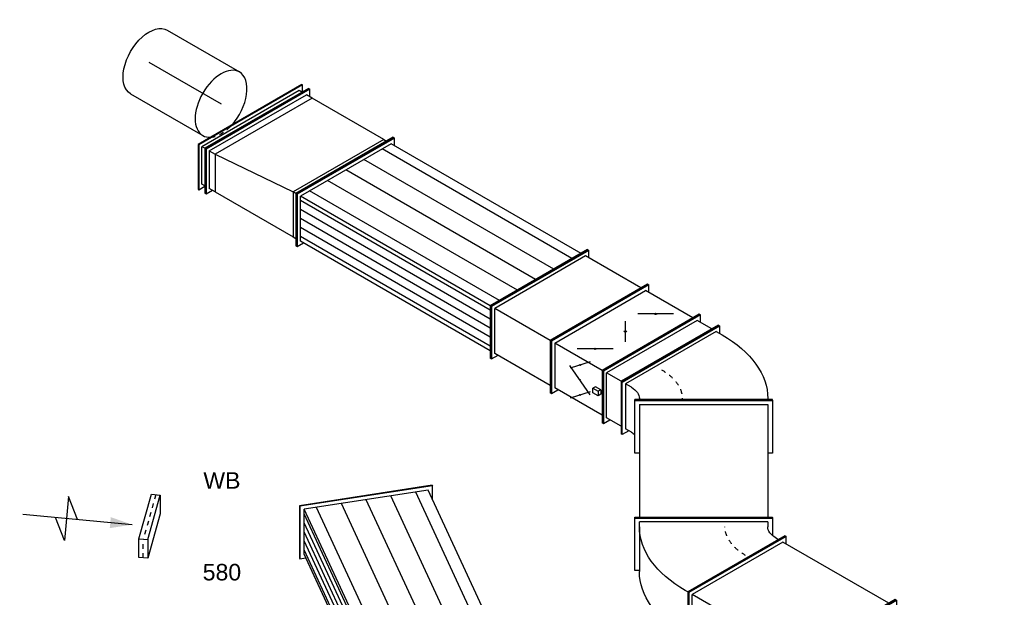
# Model space of a CAD drawing. Extents: x -132501 to 411300, y -42818 to 427495.
# Tile 138 of 256: x -181 to 5191, y 78855 to 82004. Entities that reach past the tile are written whole.
import ezdxf
from ezdxf.enums import TextEntityAlignment as Align

# ---------------------------------------------------------------- set-up
doc = ezdxf.new("R2010")
doc.units = 0
doc.header["$LTSCALE"] = 50
doc.linetypes.add('CENTER2', pattern=[28.575, 19.05, -3.175, 3.175, -3.175])
doc.linetypes.add('STREEPJES', pattern=[0.1, 0.05, -0.05])
doc.layers.get('0').update_dxf_attribs({"linetype": 'CONTINUOUS'})
for name, color, linetype in [('WL570---_RETOUR_RST', 2, 'CONTINUOUS'), ('WL570---_RETOUR_RST_HL', 1, 'CONTINUOUS'), ('WL570---_TOEVOER', 3, 'CONTINUOUS'), ('WL570---_TOEVOER_HL', 8, 'CONTINUOUS'), ('WM570---_RETOUR_RST_PR', 1, 'CONTINUOUS'), ('WM570---_TOEVOER_PR', 1, 'CONTINUOUS')]:
    doc.layers.add(name, color=color, linetype=linetype)
doc.styles.add('BURO-018', font='ARIAL.TTF', dxfattribs={"height": 63})

# ---------------------------------------------------------------- blocks, each defined once
blk = doc.blocks.new('*U1727')
at = {"color": 2, "ltscale": 10}
for p, q in [((-489.1, 412.3, 11313), (-486, 412.3, 11313)), ((-229.8, 292, 11313), (-489.1, 412.3, 11313)), ((-226.8, 292, 11313), (-486, 412.3, 11313)), ((-416.9, 380.2, 11313), (441.8, 380.2, 11313)), ((430.1, 412.3, 11313), (420.8, 380.2, 11313)), ((433.2, 412.3, 11313), (430.1, 412.3, 11313)), ((689.3, 292, 11313), (430.1, 412.3, 11313)), ((692.4, 292, 11313), (433.2, 412.3, 11313)), ((441.8, 380.2, 11313), (664, 277.1, 11313)), ((-394.7, 369.9, 11313), (464, 369.9, 11313)), ((-350.2, 349.3, 11313), (508.5, 349.3, 11313)), ((-305.8, 328.7, 11313), (552.9, 328.7, 11313)), ((-433.2, -412.3, 11313), (-229.8, 292, 11313)), ((-430.1, -412.3, 11313), (-226.8, 292, 11313)), ((-261.4, 308.1, 11313), (597.4, 308.1, 11313)), ((-231.1, 277.1, 11313), (664, 277.1, 11313)), ((-229.8, 292, 11313), (-226.8, 292, 11313)), ((-228.1, 287.4, 11313), (641.8, 287.4, 11313)), ((474.2, -380.2, 11313), (664, 277.1, 11313)), ((486, -412.3, 11313), (689.3, 292, 11313)), ((489.1, -412.3, 11313), (692.4, 292, 11313)), ((692.4, 292, 11313), (689.3, 292, 11313)), ((-250, 211.4, 11313), (645, 211.4, 11313)), ((-288, 79.9, 11313), (607.1, 79.9, 11313)), ((-325.9, -51.6, 11313), (569.1, -51.6, 11313)), ((-363.9, -183, 11313), (531.2, -183, 11313)), ((-401.8, -314.5, 11313), (493.2, -314.5, 11313)), ((-433.2, -412.3, 11313), (-430.1, -412.3, 11313)), ((-420.8, -380.2, 11313), (474.2, -380.2, 11313)), ((416.9, -380.2, 11313), (486, -412.3, 11313)), ((489.1, -412.3, 11313), (486, -412.3, 11313))]:
    blk.add_line(p, q, dxfattribs=at)
at = {"layer": 'WM570---_TOEVOER_PR', "color": 1, "style": 'BURO-018'}
blk.add_attdef('POSNR', text='', height=90, dxfattribs=at).set_placement((0, 0), align=Align.MIDDLE)
blk = doc.blocks.new('*U1795')
at = {"color": 0, "ltscale": 10}
for p, q in [((-434.5, -141.4, 12633.4), (-128.3, 388.9, 12633.4)), ((-430.4, -141.4, 12633.4), (-124.2, 388.9, 12633.4)), ((-128.3, 388.9, 12633.4), (-124.2, 388.9, 12633.4)), ((-124.2, 388.9, 12633.4), (-103.8, 353.6, 12633.4)), ((-124.2, 353.6, 12633.4), (-410, -141.4, 12633.4)), ((-124.2, 353.6, 12633.4), (-87.5, 353.6, 12633.4)), ((326.1, 185.2, 12633.4), (-323.4, -189.8, 12633.4)), ((327.5, 182.7, 12633.4), (-322, -192.3, 12633.4)), ((301.7, 177.5, 12633.4), (304.4, 172.7, 12633.4)), ((327.5, 182.7, 12633.4), (326.1, 185.2, 12633.4)), ((-434.5, -141.4, 12633.4), (-430.4, -141.4, 12633.4)), ((-291.6, -388.9, 12633.4), (-434.5, -141.4, 12633.4)), ((-287.5, -388.9, 12633.4), (-430.4, -141.4, 12633.4)), ((-410, -141.4, 12633.4), (-287.5, -353.6, 12633.4)), ((-373.2, -141.4, 12633.4), (-410, -141.4, 12633.4)), ((-322, -192.3, 12633.4), (-323.4, -189.8, 12633.4)), ((-301.8, -177.3, 12633.4), (-304.6, -172.5, 12633.4)), ((-267.1, -353.6, 12633.4), (-287.5, -388.9, 12633.4)), ((-250.8, -353.6, 12633.4), (-287.5, -353.6, 12633.4)), ((-291.6, -388.9, 12633.4), (-287.5, -388.9, 12633.4))]:
    blk.add_line(p, q, dxfattribs=at)
at = {"color": 0, "ltscale": 10, "extrusion": (7.43708e-18, 4.2938e-18, -1)}
for centre, major_axis, end_param in [((-434.5, -247.5, 12633.4), (736.1, 425), 6.283185), ((-434.5, -247.5, 12633.4), (129.9, 75), 6.283185), ((-312, -459.6, 12633.4), (129.9, 75), 5.6975)]:
    blk.add_ellipse(centre, major_axis=major_axis, ratio=0.57735, start_param=5.497787, end_param=end_param, dxfattribs=at)
at = {"color": 8, "linetype": 'STREEPJES', "ltscale": 10, "extrusion": (7.43708e-18, 4.2938e-18, -1)}
blk.add_ellipse((-434.5, -247.5, 12633.4), major_axis=(332, 191.7), ratio=0.57735, start_param=5.497787, end_param=6.283185, dxfattribs=at)
at = {"layer": 'WM570---_TOEVOER_PR', "color": 1, "style": 'BURO-018'}
blk.add_attdef('POSNR', text='', height=90, dxfattribs=at).set_placement((0, 0), align=Align.MIDDLE)
blk = doc.blocks.new('*U1797')
at = {"color": 0, "ltscale": 10}
for p, q in [((-128.3, 388.9, 11307.1), (-124.2, 388.9, 11307.1)), ((14.6, 141.4, 11307.1), (-128.3, 388.9, 11307.1)), ((18.7, 141.4, 11307.1), (-124.2, 388.9, 11307.1)), ((-87.5, 353.6, 11307.1), (-103.8, 353.6, 11307.1)), ((424.1, -34.6, 11307.1), (301.7, 177.5, 11307.1)), ((304.4, 172.7, 11307.1), (326.1, 185.2, 11307.1)), ((326.1, 185.2, 11307.1), (469, -62.3, 11307.1)), ((-291.6, -388.9, 11307.1), (14.6, 141.4, 11307.1)), ((-287.5, -388.9, 11307.1), (18.7, 141.4, 11307.1)), ((14.6, 141.4, 11307.1), (18.7, 141.4, 11307.1)), ((18.7, 141.4, 11307.1), (35, 141.4, 11307.1)), ((424.1, -34.6, 11307.1), (437.1, -57.1, 11307.1)), ((469, -62.3, 11307.1), (-180.5, -437.3, 11307.1)), ((470.4, -64.8, 11307.1), (-179.1, -439.8, 11307.1)), ((-169.1, -407.1, 11307.1), (437.1, -57.1, 11307.1)), ((470.4, -64.8, 11307.1), (469, -62.3, 11307.1)), ((-250.8, -353.6, 11307.1), (-267.1, -353.6, 11307.1)), ((-180.5, -437.3, 11307.1), (-227.7, -355.7, 11307.1)), ((-291.6, -388.9, 11307.1), (-287.5, -388.9, 11307.1)), ((-169.1, -407.1, 11307.1), (-182.1, -384.6, 11307.1)), ((-179.1, -439.8, 11307.1), (-180.5, -437.3, 11307.1))]:
    blk.add_line(p, q, dxfattribs=at)
at = {"color": 0, "ltscale": 10, "extrusion": (3.51927e-17, -4.37803e-17, -1)}
for centre, major_axis in [((-434.5, -247.5, 11307.1), (-736.1, -425)), ((-312, -459.6, 11307.1), (-736.1, -425)), ((-312, -459.6, 11307.1), (-129.9, -75))]:
    blk.add_ellipse(centre, major_axis=major_axis, ratio=0.57735, start_param=2.356194, end_param=3.141593, dxfattribs=at)
at = {"color": 8, "linetype": 'STREEPJES', "ltscale": 10, "extrusion": (3.51927e-17, -4.37803e-17, -1)}
blk.add_ellipse((-312, -459.6, 11307.1), major_axis=(-332, -191.7), ratio=0.57735, start_param=2.356194, end_param=3.141593, dxfattribs=at)
at = {"layer": 'WM570---_TOEVOER_PR', "color": 1, "style": 'BURO-018'}
blk.add_attdef('POSNR', text='', height=90, dxfattribs=at).set_placement((0, 0), align=Align.MIDDLE)
blk = doc.blocks.new('*U1798')
at = {"color": 0, "ltscale": 10}
for p, q in [((-142.9, 375, 12423.5), (-140, 375, 12423.5)), ((-142.9, -375, 12423.5), (-142.9, 375, 12423.5)), ((-140, 375, 12423.5), (145.8, 375, 12423.5)), ((-140, -375, 12423.5), (-140, 375, 12423.5)), ((-119.6, -350, 12423.5), (-119.6, 350, 12423.5)), ((-119.6, 350, 12423.5), (495.2, 350, 12423.5)), ((145.8, 375, 12423.5), (145.8, 350, 12423.5)), ((498.1, 375, 12423.5), (495.2, 375, 12423.5)), ((495.2, -375, 12423.5), (495.2, 375, 12423.5)), ((498.1, -375, 12423.5), (498.1, 375, 12423.5)), ((-142.9, -375, 12423.5), (-140, -375, 12423.5)), ((145.8, -375, 12423.5), (-140, -375, 12423.5)), ((-119.6, -350, 12423.5), (495.2, -350, 12423.5)), ((145.8, -350, 12423.5), (145.8, -375, 12423.5)), ((498.1, -375, 12423.5), (495.2, -375, 12423.5))]:
    blk.add_line(p, q, dxfattribs=at)
at = {"layer": 'WM570---_TOEVOER_PR', "color": 1, "style": 'BURO-018'}
blk.add_attdef('POSNR', text='', height=90, dxfattribs=at).set_placement((0, 0), align=Align.MIDDLE)
blk = doc.blocks.new('*U1799')
at = {"color": 0, "ltscale": 10}
for p, q in [((-265.4, -141.4, 10638.5), (40.8, 388.9, 10638.5)), ((-261.3, -141.4, 10638.5), (44.9, 388.9, 10638.5)), ((-127.3, -194.5, 10638.5), (219.7, 406.6, 10638.5)), ((-123.2, -194.5, 10638.5), (223.8, 406.6, 10638.5)), ((40.8, 388.9, 10638.5), (44.9, 388.9, 10638.5)), ((44.9, 388.9, 10638.5), (65.3, 353.6, 10638.5)), ((223.8, 406.6, 10638.5), (219.7, 406.6, 10638.5)), ((-240.9, -141.4, 10638.5), (44.9, 353.6, 10638.5)), ((-204.1, -141.4, 10638.5), (81.6, 353.6, 10638.5)), ((-143.6, -194.5, 10638.5), (183, 371.2, 10638.5)), ((81.6, 353.6, 10638.5), (44.9, 353.6, 10638.5)), ((81.6, 353.6, 10638.5), (183, 371.2, 10638.5)), ((183, 371.2, 10638.5), (199.3, 371.2, 10638.5)), ((-265.4, -141.4, 10638.5), (-261.3, -141.4, 10638.5)), ((-156.3, -330.3, 10638.5), (-265.4, -141.4, 10638.5)), ((-153.7, -327.8, 10638.5), (-261.3, -141.4, 10638.5)), ((-140.3, -315.5, 10638.5), (-240.9, -141.4, 10638.5)), ((-204.1, -141.4, 10638.5), (-240.9, -141.4, 10638.5)), ((-115.7, -294.5, 10638.5), (-204.1, -141.4, 10638.5)), ((-143.6, -194.5, 10638.5), (-204.1, -141.4, 10638.5)), ((-143.6, -194.5, 10638.5), (-127.3, -194.5, 10638.5)), ((-95.1, -278.4, 10638.5), (-143.6, -194.5, 10638.5)), ((-123.2, -194.5, 10638.5), (-127.3, -194.5, 10638.5)), ((-83.7, -270, 10638.5), (-127.3, -194.5, 10638.5)), ((-80.8, -267.9, 10638.5), (-123.2, -194.5, 10638.5))]:
    blk.add_line(p, q, dxfattribs=at)
at = {"layer": 'WM570---_TOEVOER_PR', "color": 1, "style": 'BURO-018'}
blk.add_attdef('POSNR', text='', height=90, dxfattribs=at).set_placement((0, 0), align=Align.MIDDLE)
blk = doc.blocks.new('*U1802')
at = {"color": 0, "ltscale": 10}
for p, q in [((772.5, 388.9, 10667.3), (752.1, 353.6, 10667.3)), ((776.6, 388.9, 10667.3), (772.5, 388.9, 10667.3)), ((915.4, 141.4, 10667.3), (772.5, 388.9, 10667.3)), ((919.5, 141.4, 10667.3), (776.6, 388.9, 10667.3)), ((224.5, 141.4, 10667.3), (115.5, 330.3, 10667.3)), ((228.6, 141.4, 10667.3), (118.1, 332.9, 10667.3)), ((138.4, 353.6, 10667.3), (772.5, 353.6, 10667.3)), ((772.5, 353.6, 10667.3), (895, 141.4, 10667.3)), ((-81.6, -388.9, 10667.3), (224.5, 141.4, 10667.3)), ((-77.6, -388.9, 10667.3), (228.6, 141.4, 10667.3)), ((224.5, 141.4, 10667.3), (228.6, 141.4, 10667.3)), ((228.6, 141.4, 10667.3), (895, 141.4, 10667.3)), ((609.2, -353.6, 10667.3), (895, 141.4, 10667.3)), ((609.2, -388.9, 10667.3), (915.4, 141.4, 10667.3)), ((613.3, -388.9, 10667.3), (919.5, 141.4, 10667.3)), ((919.5, 141.4, 10667.3), (915.4, 141.4, 10667.3)), ((-57.2, -353.6, 10667.3), (609.2, -353.6, 10667.3)), ((588.8, -353.6, 10667.3), (609.2, -388.9, 10667.3)), ((-81.6, -388.9, 10667.3), (-77.6, -388.9, 10667.3)), ((613.3, -388.9, 10667.3), (609.2, -388.9, 10667.3))]:
    blk.add_line(p, q, dxfattribs=at)
at = {"layer": 'WM570---_TOEVOER_PR', "color": 1, "style": 'BURO-018'}
blk.add_attdef('POSNR', text='', height=90, dxfattribs=at).set_placement((0, 0), align=Align.MIDDLE)
blk = doc.blocks.new('*U1819')
at = {"color": 0, "ltscale": 10}
for p, q in [((367.4, 601, 10213.2), (365.4, 597.5, 10213.2)), ((487.9, 385.4, 10213.2), (365.4, 597.5, 10213.2)), ((489.9, 388.9, 10213.2), (367.4, 601, 10213.2)), ((377.6, 548, 10213.2), (385.8, 562.1, 10213.2)), ((71.4, 477.3, 10213.2), (75.5, 477.3, 10213.2)), ((193.9, 265.2, 10213.2), (71.4, 477.3, 10213.2)), ((198, 265.2, 10213.2), (75.5, 477.3, 10213.2)), ((153.1, 441.9, 10213.2), (95.9, 441.9, 10213.2)), ((193.9, 441.9, 10213.2), (153.1, 441.9, 10213.2)), ((479.7, 371.2, 10213.2), (487.9, 385.4, 10213.2)), ((489.9, 388.9, 10213.2), (487.9, 385.4, 10213.2)), ((773.6, 385.4, 10213.2), (487.9, 385.4, 10213.2)), ((775.7, 388.9, 10213.2), (489.9, 388.9, 10213.2)), ((732.8, 385.4, 10213.2), (724.6, 371.2, 10213.2)), ((775.7, 388.9, 10213.2), (773.6, 385.4, 10213.2)), ((-234.7, -477.3, 10213.2), (193.9, 265.2, 10213.2)), ((-230.7, -477.3, 10213.2), (198, 265.2, 10213.2)), ((193.9, 265.2, 10213.2), (198, 265.2, 10213.2)), ((198, 265.2, 10213.2), (255.2, 265.2, 10213.2)), ((296, 265.2, 10213.2), (255.2, 265.2, 10213.2)), ((577.7, 123.7, 10213.2), (542.2, 185.1, 10213.2)), ((598.1, 123.7, 10213.2), (556.8, 195.2, 10213.2)), ((602.2, 123.7, 10213.2), (559.7, 197.2, 10213.2)), ((540.9, 123.7, 10213.2), (184.5, 72.1, 10213.2)), ((577.7, 123.7, 10213.2), (251.1, -441.9, 10213.2)), ((251.1, -477.3, 10213.2), (598.1, 123.7, 10213.2)), ((255.2, -477.3, 10213.2), (602.2, 123.7, 10213.2)), ((540.9, 123.7, 10213.2), (577.7, 123.7, 10213.2)), ((602.2, 123.7, 10213.2), (598.1, 123.7, 10213.2)), ((143.7, 72.1, 10213.2), (206.6, 72.1, 10213.2)), ((-234.7, -477.3, 10213.2), (-230.7, -477.3, 10213.2)), ((-153.1, -441.9, 10213.2), (-210.2, -441.9, 10213.2)), ((-112.3, -441.9, 10213.2), (-153.1, -441.9, 10213.2)), ((-112.3, -441.9, 10213.2), (214.3, -441.9, 10213.2)), ((251.1, -441.9, 10213.2), (214.3, -441.9, 10213.2)), ((230.7, -441.9, 10213.2), (251.1, -477.3, 10213.2)), ((255.2, -477.3, 10213.2), (251.1, -477.3, 10213.2))]:
    blk.add_line(p, q, dxfattribs=at)
at = {"color": 0, "ltscale": 10, "extrusion": (3.51927e-17, -4.37803e-17, -1)}
for centre, major_axis in [((255.2, 548, 10213.2), (-129.9, -75)), ((379.3, 371.2, 10213.2), (-366.3, -211.5)), ((357.2, 371.2, 10213.2), (-129.9, -75))]:
    blk.add_ellipse(centre, major_axis=major_axis, ratio=0.57735, start_param=3.926991, end_param=5.497787, dxfattribs=at)
at = {"layer": 'WM570---_TOEVOER_PR', "color": 1, "style": 'BURO-018'}
blk.add_attdef('POSNR', text='', height=90, dxfattribs=at).set_placement((0, 0), align=Align.MIDDLE)
blk = doc.blocks.new('*U1903')
at = {"color": 0, "ltscale": 10}
for p, q in [((81.6, 388.9, 12781.8), (85.7, 388.9, 12781.8)), ((224.5, 141.4, 12781.8), (81.6, 388.9, 12781.8)), ((228.6, 141.4, 12781.8), (85.7, 388.9, 12781.8)), ((197.1, 388.9, 12781.8), (176.7, 353.6, 12781.8)), ((201.2, 388.9, 12781.8), (197.1, 388.9, 12781.8)), ((340, 141.4, 12781.8), (197.1, 388.9, 12781.8)), ((344.1, 141.4, 12781.8), (201.2, 388.9, 12781.8)), ((106.1, 353.6, 12781.8), (197.1, 353.6, 12781.8)), ((197.1, 353.6, 12781.8), (319.6, 141.4, 12781.8)), ((-81.6, -388.9, 12781.8), (224.5, 141.4, 12781.8)), ((-77.6, -388.9, 12781.8), (228.6, 141.4, 12781.8)), ((33.8, -353.6, 12781.8), (319.6, 141.4, 12781.8)), ((33.8, -388.9, 12781.8), (340, 141.4, 12781.8)), ((37.9, -388.9, 12781.8), (344.1, 141.4, 12781.8)), ((224.5, 141.4, 12781.8), (228.6, 141.4, 12781.8)), ((228.6, 141.4, 12781.8), (319.6, 141.4, 12781.8)), ((344.1, 141.4, 12781.8), (340, 141.4, 12781.8)), ((-57.2, -353.6, 12781.8), (33.8, -353.6, 12781.8)), ((13.4, -353.6, 12781.8), (33.8, -388.9, 12781.8)), ((-81.6, -388.9, 12781.8), (-77.6, -388.9, 12781.8)), ((37.9, -388.9, 12781.8), (33.8, -388.9, 12781.8))]:
    blk.add_line(p, q, dxfattribs=at)
at = {"layer": 'WM570---_TOEVOER_PR', "color": 1, "style": 'BURO-018'}
blk.add_attdef('POSNR', text='', height=90, dxfattribs=at).set_placement((0, 0), align=Align.MIDDLE)
blk = doc.blocks.new('*U1904')
at = {"color": 0, "ltscale": 10}
for p, q in [((40.8, 388.9, 14259.1), (44.9, 388.9, 14259.1)), ((183.7, 141.4, 14259.1), (40.8, 388.9, 14259.1)), ((187.8, 141.4, 14259.1), (44.9, 388.9, 14259.1)), ((610.8, 388.9, 14259.1), (590.4, 353.6, 14259.1)), ((614.9, 388.9, 14259.1), (610.8, 388.9, 14259.1)), ((733.3, 176.8, 14259.1), (610.8, 388.9, 14259.1)), ((737.4, 176.8, 14259.1), (614.9, 388.9, 14259.1)), ((81.6, 353.6, 14259.1), (65.3, 353.6, 14259.1)), ((204.1, 141.4, 14259.1), (81.6, 353.6, 14259.1)), ((574.1, 353.6, 14259.1), (81.6, 353.6, 14259.1)), ((574.1, 353.6, 14259.1), (610.8, 353.6, 14259.1)), ((676.1, 176.8, 14259.1), (574.1, 353.6, 14259.1)), ((712.9, 176.8, 14259.1), (610.8, 353.6, 14259.1)), ((676.1, 176.8, 14259.1), (204.1, 141.4, 14259.1)), ((370, -353.6, 14259.1), (676.1, 176.8, 14259.1)), ((712.9, 176.8, 14259.1), (406.7, -353.6, 14259.1)), ((406.7, -388.9, 14259.1), (733.3, 176.8, 14259.1)), ((410.8, -388.9, 14259.1), (737.4, 176.8, 14259.1)), ((712.9, 176.8, 14259.1), (676.1, 176.8, 14259.1)), ((737.4, 176.8, 14259.1), (733.3, 176.8, 14259.1)), ((-122.5, -388.9, 14259.1), (183.7, 141.4, 14259.1)), ((-118.4, -388.9, 14259.1), (187.8, 141.4, 14259.1)), ((-81.6, -353.6, 14259.1), (204.1, 141.4, 14259.1)), ((183.7, 141.4, 14259.1), (187.8, 141.4, 14259.1)), ((187.8, 141.4, 14259.1), (204.1, 141.4, 14259.1)), ((-81.6, -353.6, 14259.1), (-98, -353.6, 14259.1)), ((-81.6, -353.6, 14259.1), (370, -353.6, 14259.1)), ((370, -353.6, 14259.1), (406.7, -353.6, 14259.1)), ((386.3, -353.6, 14259.1), (406.7, -388.9, 14259.1)), ((-122.5, -388.9, 14259.1), (-118.4, -388.9, 14259.1)), ((410.8, -388.9, 14259.1), (406.7, -388.9, 14259.1))]:
    blk.add_line(p, q, dxfattribs=at)
at = {"layer": 'WM570---_TOEVOER_PR', "color": 1, "style": 'BURO-018'}
blk.add_attdef('POSNR', text='', height=90, dxfattribs=at).set_placement((0, 0), align=Align.MIDDLE)
blk = doc.blocks.new('*U1905')
at = {"color": 0, "ltscale": 10}
for p, q in [((102.1, 388.9, 14578.4), (106.1, 388.9, 14578.4)), ((224.5, 176.8, 14578.4), (102.1, 388.9, 14578.4)), ((228.6, 176.8, 14578.4), (106.1, 388.9, 14578.4)), ((144.2, 388.9, 14578.4), (125.2, 356, 14578.4)), ((148.3, 388.9, 14578.4), (144.2, 388.9, 14578.4)), ((266.6, 176.8, 14578.4), (144.2, 388.9, 14578.4)), ((270.7, 176.8, 14578.4), (148.3, 388.9, 14578.4)), ((126.6, 353.6, 14578.4), (144.2, 353.6, 14578.4)), ((144.2, 353.6, 14578.4), (246.2, 176.8, 14578.4)), ((-102.1, -388.9, 14578.4), (224.5, 176.8, 14578.4)), ((-98, -388.9, 14578.4), (228.6, 176.8, 14578.4)), ((-60, -353.6, 14578.4), (246.2, 176.8, 14578.4)), ((-60, -388.9, 14578.4), (266.6, 176.8, 14578.4)), ((-55.9, -388.9, 14578.4), (270.7, 176.8, 14578.4)), ((224.5, 176.8, 14578.4), (228.6, 176.8, 14578.4)), ((228.6, 176.8, 14578.4), (246.2, 176.8, 14578.4)), ((270.7, 176.8, 14578.4), (266.6, 176.8, 14578.4)), ((-79, -356, 14578.4), (-60, -388.9, 14578.4)), ((-77.6, -353.6, 14578.4), (-60, -353.6, 14578.4)), ((-102.1, -388.9, 14578.4), (-98, -388.9, 14578.4)), ((-55.9, -388.9, 14578.4), (-60, -388.9, 14578.4))]:
    blk.add_line(p, q, dxfattribs=at)
at = {"layer": 'WM570---_TOEVOER_PR', "color": 1, "style": 'BURO-018'}
blk.add_attdef('POSNR', text='', height=90, dxfattribs=at).set_placement((0, 0), align=Align.MIDDLE)
blk = doc.blocks.new('*U1906')
at = {"color": 0, "ltscale": 10}
for p, q in [((0, 200, 15447.8), (454.5, 200, 15447.8)), ((0, -200, 15447.8), (454.5, -200, 15447.8))]:
    blk.add_line(p, q, dxfattribs=at)
at = {"color": 0, "ltscale": 10, "extrusion": (1.17463e-16, -1.88578e-16, -1)}
blk.add_ellipse((0, 0, 15447.8), major_axis=(0, -200), ratio=0.57735, start_param=0, end_param=3.141593, dxfattribs=at)
at = {"color": 0, "ltscale": 10}
for start_param, end_param in [(3.141593, 6.283185), (1.202247, 3.141593), (0, 0.368549)]:
    blk.add_ellipse((454.5, 0, 15447.8), major_axis=(0, -200), ratio=0.57735, start_param=start_param, end_param=end_param, dxfattribs=at)
at = {"color": 8, "linetype": 'STREEPJES', "ltscale": 10}
blk.add_ellipse((454.5, 0, 15447.8), major_axis=(0, -200), ratio=0.57735, start_param=0.368549, end_param=1.202247, dxfattribs=at)
at = {"layer": 'WL570---_TOEVOER_HL', "linetype": 'CENTER2'}
blk.add_line((0, 0, 15447.8), (454.5, 0, 15447.8), dxfattribs=at)
at = {"layer": 'WM570---_TOEVOER_PR', "color": 1, "style": 'BURO-018'}
blk.add_attdef('POSNR', text='', height=90, dxfattribs=at).set_placement((0, 0), align=Align.MIDDLE)
blk = doc.blocks.new('*U1907')
at = {"color": 2, "ltscale": 10}
for p, q in [((-530.7, 388.9, 13797.2), (-526.6, 388.9, 13797.2)), ((-387.8, 141.4, 13797.2), (-530.7, 388.9, 13797.2)), ((-383.8, 141.4, 13797.2), (-526.6, 388.9, 13797.2)), ((689.9, 388.9, 13797.2), (669.5, 353.6, 13797.2)), ((694, 388.9, 13797.2), (689.9, 388.9, 13797.2)), ((832.8, 141.4, 13797.2), (689.9, 388.9, 13797.2)), ((836.9, 141.4, 13797.2), (694, 388.9, 13797.2)), ((-506.2, 353.6, 13797.2), (689.9, 353.6, 13797.2)), ((-494, 332.3, 13797.2), (702.2, 332.3, 13797.2)), ((689.9, 353.6, 13797.2), (812.4, 141.4, 13797.2)), ((-469.5, 289.9, 13797.2), (726.7, 289.9, 13797.2)), ((-445, 247.5, 13797.2), (751.2, 247.5, 13797.2)), ((-420.5, 205.1, 13797.2), (775.7, 205.1, 13797.2)), ((-396, 162.6, 13797.2), (800.2, 162.6, 13797.2)), ((-694, -388.9, 13797.2), (-387.8, 141.4, 13797.2)), ((-689.9, -388.9, 13797.2), (-383.8, 141.4, 13797.2)), ((-387.8, 141.4, 13797.2), (-383.8, 141.4, 13797.2)), ((-383.8, 141.4, 13797.2), (812.4, 141.4, 13797.2)), ((526.6, -353.6, 13797.2), (812.4, 141.4, 13797.2)), ((526.6, -388.9, 13797.2), (832.8, 141.4, 13797.2)), ((530.7, -388.9, 13797.2), (836.9, 141.4, 13797.2)), ((836.9, 141.4, 13797.2), (832.8, 141.4, 13797.2)), ((-412.3, 91.9, 13797.2), (783.8, 91.9, 13797.2)), ((-469.5, -7.1, 13797.2), (726.7, -7.1, 13797.2)), ((-526.6, -106.1, 13797.2), (669.5, -106.1, 13797.2)), ((-583.8, -205.1, 13797.2), (612.4, -205.1, 13797.2)), ((-640.9, -304.1, 13797.2), (555.2, -304.1, 13797.2)), ((-669.5, -353.6, 13797.2), (526.6, -353.6, 13797.2)), ((506.2, -353.6, 13797.2), (526.6, -388.9, 13797.2)), ((-694, -388.9, 13797.2), (-689.9, -388.9, 13797.2)), ((530.7, -388.9, 13797.2), (526.6, -388.9, 13797.2))]:
    blk.add_line(p, q, dxfattribs=at)
at = {"layer": 'WM570---_TOEVOER_PR', "color": 1, "style": 'BURO-018'}
blk.add_attdef('POSNR', text='', height=90, dxfattribs=at).set_placement((0, 0), align=Align.MIDDLE)
blk = doc.blocks.new('*U1908')
at = {"ltscale": 10}
h = blk.add_hatch(color=0, dxfattribs=at)
edge = h.paths.add_edge_path()
edge.add_ellipse((102.1, 318.2), major_axis=(2.6, -1.5), ratio=0.57735, start_angle=0, end_angle=360)
h = blk.add_hatch(color=0, dxfattribs=at)
edge = h.paths.add_edge_path()
edge.add_ellipse((142.9, 247.5), major_axis=(2.6, -1.5), ratio=0.57735, start_angle=0, end_angle=360)
h = blk.add_hatch(color=0, dxfattribs=at)
edge = h.paths.add_edge_path()
edge.add_ellipse((183.7, 176.8), major_axis=(2.6, -1.5), ratio=0.57735, start_angle=0, end_angle=360)
h = blk.add_hatch(color=0, dxfattribs=at)
edge = h.paths.add_edge_path()
edge.add_ellipse((156.5, 58.9), major_axis=(-5.05, -2.92), ratio=0.57735, start_angle=0, end_angle=360)
h = blk.add_hatch(color=0, dxfattribs=at)
edge = h.paths.add_edge_path()
edge.add_ellipse((61.2, -106.1), major_axis=(-5.05, -2.92), ratio=0.57735, start_angle=0, end_angle=360)
h = blk.add_hatch(color=0, dxfattribs=at)
edge = h.paths.add_edge_path()
edge.add_ellipse((-34, -271.1), major_axis=(-5.05, -2.92), ratio=0.57735, start_angle=0, end_angle=360)
at = {"color": 0, "ltscale": 10}
for p, q in [((-81.6, 388.9, 12981.8), (-77.6, 388.9, 12981.8)), ((61.2, 141.4, 12981.8), (-81.6, 388.9, 12981.8)), ((65.3, 141.4, 12981.8), (-77.6, 388.9, 12981.8)), ((240.9, 388.9, 12981.8), (220.5, 353.6, 12981.8)), ((244.9, 388.9, 12981.8), (240.9, 388.9, 12981.8)), ((383.8, 141.4, 12981.8), (240.9, 388.9, 12981.8)), ((387.8, 141.4, 12981.8), (244.9, 388.9, 12981.8)), ((-57.2, 353.6, 12981.8), (240.9, 353.6, 12981.8)), ((63.2, 276.2, 12981.8), (140.9, 360.2, 12981.8)), ((363.3, 141.4, 12981.8), (240.9, 353.6, 12981.8)), ((6.1, 258.1, 12981.8), (14.3, 272.2, 12981.8)), ((14.3, 272.2, 12981.8), (46.9, 272.2, 12981.8)), ((26.5, 251, 12981.8), (14.3, 272.2, 12981.8)), ((46.9, 272.2, 12981.8), (59.2, 251, 12981.8)), ((55.5, 289.5, 12981.8), (230.3, 205.5, 12981.8)), ((18.4, 236.9, 12981.8), (6.1, 258.1, 12981.8)), ((18.4, 236.9, 12981.8), (26.5, 251, 12981.8)), ((18.4, 236.9, 12981.8), (51, 236.9, 12981.8)), ((59.2, 251, 12981.8), (26.5, 251, 12981.8)), ((51, 236.9, 12981.8), (59.2, 251, 12981.8)), ((144.9, 134.7, 12981.8), (222.5, 218.8, 12981.8)), ((-244.9, -388.9, 12981.8), (61.2, 141.4, 12981.8)), ((-240.9, -388.9, 12981.8), (65.3, 141.4, 12981.8)), ((61.2, 141.4, 12981.8), (65.3, 141.4, 12981.8)), ((65.3, 141.4, 12981.8), (363.3, 141.4, 12981.8)), ((72.1, 10.2, 12981.8), (240.9, 107.7, 12981.8)), ((363.3, 141.4, 12981.8), (77.6, -353.6, 12981.8)), ((77.6, -388.9, 12981.8), (383.8, 141.4, 12981.8)), ((81.6, -388.9, 12981.8), (387.8, 141.4, 12981.8)), ((387.8, 141.4, 12981.8), (383.8, 141.4, 12981.8)), ((33.1, -57.3, 12981.8), (89.4, -154.8, 12981.8)), ((-118.5, -319.8, 12981.8), (50.4, -222.3, 12981.8)), ((-220.5, -353.6, 12981.8), (77.6, -353.6, 12981.8)), ((57.2, -353.6, 12981.8), (77.6, -388.9, 12981.8)), ((-244.9, -388.9, 12981.8), (-240.9, -388.9, 12981.8)), ((81.6, -388.9, 12981.8), (77.6, -388.9, 12981.8))]:
    blk.add_line(p, q, dxfattribs=at)
for centre, major_axis in [((102.1, 318.2, 12981.8), (2.6, -1.5)), ((142.9, 247.5, 12981.8), (2.6, -1.5)), ((183.7, 176.8, 12981.8), (2.6, -1.5)), ((156.5, 58.9, 12981.8), (-5.05, -2.92)), ((61.2, -106.1, 12981.8), (-5.05, -2.92)), ((-34, -271.1, 12981.8), (-5.05, -2.92))]:
    blk.add_ellipse(centre, major_axis=major_axis, ratio=0.57735, dxfattribs=at)
at = {"layer": 'WM570---_TOEVOER_PR', "color": 1, "style": 'BURO-018'}
blk.add_attdef('POSNR', text='', height=90, dxfattribs=at).set_placement((0, 0), align=Align.MIDDLE)
blk = doc.blocks.new('*U1909')
at = {"color": 0, "ltscale": 10}
for p, q in [((81.6, 388.9, 13097.3), (85.7, 388.9, 13097.3)), ((224.5, 141.4, 13097.3), (81.6, 388.9, 13097.3)), ((228.6, 141.4, 13097.3), (85.7, 388.9, 13097.3)), ((455, 388.9, 13097.3), (434.6, 353.6, 13097.3)), ((459.1, 388.9, 13097.3), (455, 388.9, 13097.3)), ((597.9, 141.4, 13097.3), (455, 388.9, 13097.3)), ((602, 141.4, 13097.3), (459.1, 388.9, 13097.3)), ((106.1, 353.6, 13097.3), (455, 353.6, 13097.3)), ((455, 353.6, 13097.3), (577.5, 141.4, 13097.3)), ((-81.6, -388.9, 13097.3), (224.5, 141.4, 13097.3)), ((-77.6, -388.9, 13097.3), (228.6, 141.4, 13097.3)), ((224.5, 141.4, 13097.3), (228.6, 141.4, 13097.3)), ((228.6, 141.4, 13097.3), (577.5, 141.4, 13097.3)), ((291.7, -353.6, 13097.3), (577.5, 141.4, 13097.3)), ((291.7, -388.9, 13097.3), (597.9, 141.4, 13097.3)), ((295.8, -388.9, 13097.3), (602, 141.4, 13097.3)), ((602, 141.4, 13097.3), (597.9, 141.4, 13097.3)), ((-57.2, -353.6, 13097.3), (291.7, -353.6, 13097.3)), ((271.3, -353.6, 13097.3), (291.7, -388.9, 13097.3)), ((-81.6, -388.9, 13097.3), (-77.6, -388.9, 13097.3)), ((295.8, -388.9, 13097.3), (291.7, -388.9, 13097.3))]:
    blk.add_line(p, q, dxfattribs=at)
at = {"layer": 'WM570---_TOEVOER_PR', "color": 1, "style": 'BURO-018'}
blk.add_attdef('POSNR', text='', height=90, dxfattribs=at).set_placement((0, 0), align=Align.MIDDLE)
blk = doc.blocks.new('*U1928')
at = {"ltscale": 10}
blk.add_hatch(color=0, dxfattribs=at).paths.add_polyline_path([(95.2, 0), (215.2, 30), (215.2, -30)])
at = {"color": 0, "ltscale": 10}
for p, q in [((-51.1, -72.9, 16371.7), (-6, 174.6, 16371.7)), ((-6, 174.6, 16371.7), (41.6, 174.6, 16371.7)), ((3.5, 72.9, 16371.7), (-6, 174.6, 16371.7)), ((41.6, 174.6, 16371.7), (51.1, 72.9, 16371.7)), ((455.2, -120, 16371.7), (455.2, 120, 16371.7)), ((455.2, 120, 16371.7), (515.2, 0, 16371.7)), ((3.5, 72.9, 16371.7), (-41.6, -174.6, 16371.7)), ((51.1, 72.9, 16371.7), (3.5, 72.9, 16371.7)), ((51.1, 72.9, 16371.7), (6, -174.6, 16371.7)), ((95.2, 0, 16371.7), (695.2, 0, 16371.7)), ((395.2, 0, 16371.7), (455.2, -120, 16371.7)), ((-41.6, -174.6, 16371.7), (-51.1, -72.9, 16371.7)), ((6, -174.6, 16371.7), (-41.6, -174.6, 16371.7))]:
    blk.add_line(p, q, dxfattribs=at)
at = {"color": 8, "linetype": 'STREEPJES', "ltscale": 10}
for p in [(17.8, 174.6, 16371.7), (-17.8, -174.6, 16371.7)]:
    blk.add_line(p, (27.3, 72.9, 16371.7), dxfattribs=at)
at = {"layer": 'WL570---_RETOUR_RST_HL', "linetype": 'CENTER2'}
blk.add_circle((0, 0, 16371.7), 0.075, dxfattribs=at)
at = {"layer": 'WL570---_RETOUR_RST', "color": 1, "style": 'BURO-018'}
for tag in ['MC', 'Q']:
    blk.add_attdef(tag, text='', height=90, dxfattribs=at).set_placement((0, 0), align=Align.MIDDLE)
at = {"layer": 'WM570---_RETOUR_RST_PR', "color": 1, "style": 'BURO-018'}
blk.add_attdef('POSNR', text='', height=90, dxfattribs=at).set_placement((0, 0), align=Align.MIDDLE)

msp = doc.modelspace()

# ---------------------------------------------------------------- block references
at = {"layer": 'WL570---_RETOUR_RST'}
ref = msp.add_blockref('*U1928', (527.7169, 79241.7099, -16371.7321), dxfattribs=dict(at, rotation=174.6568224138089))
ref.add_attrib('Q', '580', dxfattribs={"color": 1, "height": 90, "style": 'BURO-018'}).set_placement((922.4768, 78991.7099), align=Align.MIDDLE)
ref.add_attrib('MC', 'WB', dxfattribs={"color": 1, "height": 90, "style": 'BURO-018'}).set_placement((922.4768, 79491.7099), align=Align.MIDDLE)
at = {"layer": 'WL570---_TOEVOER'}
for name, p, rotation in [('*U1906', (524.374, 81772.7149, -15447.7817), 329.9999999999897), ('*U1905', (1114.9956, 81341.2787, -14578.423), 149.9999999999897), ('*U1904', (1559.1364, 81084.8539, -14259.0848), 149.9999999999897), ('*U1907', (2124.8218, 80758.2552, -13797.2046), 149.9999999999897), ('*U1909', (2982.0121, 80263.3562, -13097.3117), 149.9999999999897), ('*U1908', (3123.4334, 80181.7066, -12981.8417), 149.9999999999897), ('*U1903', (3368.3794, 80040.2869, -12781.8441), 149.9999999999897), ('*U1795', (3550.1814, 79935.3235, -12633.4034), 329.9999999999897), ('*U1798', (3550.1814, 79786.8829, -12423.4766), 270), ('*U1727', (1902.0026, 78848.5993, -11313.0497), 114.8960906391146), ('*U1797', (3550.1814, 78997.5037, -11307.1259), 149.9999999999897), ('*U1802', (4333.7759, 78545.0952, -10667.3237), 149.9999999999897), ('*U1819', (4748.5647, 78223.9671, -10213.1799), 149.9999999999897), ('*U1799', (4369.1312, 78524.6828, -10638.4561), 329.9999999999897)]:
    msp.add_blockref(name, p, dxfattribs=dict(at, rotation=rotation))

doc.saveas('drawing.dxf')
